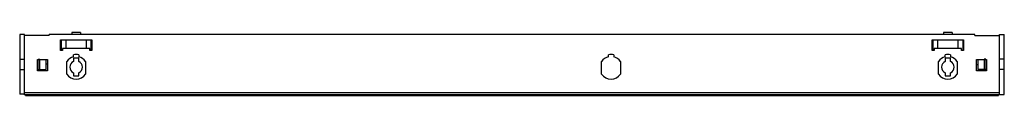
# Model space of a CAD drawing. Header units: millimetres. Extents: x 107 to 905, y 691 to 742.
import ezdxf

# ---------------------------------------------------------------- set-up
doc = ezdxf.new("R2010")
doc.units = ezdxf.units.MM
doc.header["$LTSCALE"] = 92.994583
doc.layers.get('0').update_dxf_attribs({"linetype": 'CONTINUOUS'})
doc.layers.add('INTFCLR_4669', color=7, linetype='CONTINUOUS')

msp = doc.modelspace()

# ---------------------------------------------------------------- linework, layer by layer
at = {"color": 7}
for p, q in [((149.36, 742.41), (149.36, 740.71)), ((156.36, 742.41), (149.36, 742.41)), ((156.36, 742.41), (156.36, 740.71)), ((862.86, 742.41), (855.86, 742.41)), ((855.86, 742.41), (855.86, 740.71)), ((862.86, 742.41), (862.86, 740.71)), ((107.11, 740.82), (107.11, 692.32)), ((111.11, 740.82), (107.11, 740.82)), ((111.11, 691.71), (111.11, 740.82)), ((131.11, 740.01), (111.11, 740.01)), ((131.11, 740.01), (131.11, 740.71)), ((881.11, 740.71), (131.11, 740.71)), ((140.11, 727.81), (140.11, 736.31)), ((140.11, 736.31), (165.61, 736.31)), ((140.86, 727.81), (140.86, 736.31)), ((144.86, 729.31), (144.86, 736.31)), ((160.86, 736.31), (160.86, 729.31)), ((164.86, 736.31), (164.86, 727.81)), ((165.61, 736.31), (165.61, 727.81)), ((846.61, 736.31), (872.11, 736.31)), ((846.61, 727.81), (846.61, 736.31)), ((847.36, 727.81), (847.36, 736.31)), ((851.36, 729.31), (851.36, 736.31)), ((867.36, 736.31), (867.36, 729.31)), ((871.36, 736.31), (871.36, 727.81)), ((872.11, 736.31), (872.11, 727.81)), ((881.11, 740.01), (881.11, 740.71)), ((881.11, 740.01), (901.11, 740.01)), ((901.11, 740.7), (905.11, 740.7)), ((901.11, 691.71), (901.11, 740.7)), ((905.11, 692.2), (905.11, 740.7)), ((141.86, 727.81), (140.11, 727.81)), ((141.86, 729.31), (141.86, 727.81)), ((163.86, 729.31), (141.86, 729.31)), ((163.86, 727.81), (163.86, 729.31)), ((165.61, 727.81), (163.86, 727.81)), ((848.36, 727.81), (846.61, 727.81)), ((870.36, 729.31), (848.36, 729.31)), ((848.36, 729.31), (848.36, 727.81)), ((870.36, 727.81), (870.36, 729.31)), ((872.11, 727.81), (870.36, 727.81)), ((107.11, 720.77), (111.11, 720.77)), ((121.61, 711.36), (121.61, 720.36)), ((121.61, 720.36), (129.61, 720.36)), ((122.11, 712.37), (122.11, 720.77)), ((122.11, 720.77), (123.41, 720.77)), ((123.41, 712.37), (123.41, 720.77)), ((128.51, 712.37), (128.51, 720.36)), ((129.61, 720.36), (129.61, 711.36)), ((145.26, 708.61), (145.26, 718.8)), ((150.71, 722.6), (150.71, 724.29)), ((150.72, 721.46), (150.72, 718.93)), ((155.02, 721.46), (150.72, 721.46)), ((155.01, 724.29), (155.01, 722.6)), ((155.02, 718.93), (155.02, 721.46)), ((160.46, 718.8), (160.46, 708.61)), ((578.76, 708.61), (578.76, 718.8)), ((584.21, 722.6), (584.21, 724.29)), ((588.51, 724.29), (588.51, 722.6)), ((593.96, 718.8), (593.96, 708.61)), ((851.76, 708.61), (851.76, 718.8)), ((857.21, 722.6), (857.21, 724.29)), ((861.52, 721.46), (857.22, 721.46)), ((857.22, 721.46), (857.22, 718.93)), ((861.51, 724.29), (861.51, 722.6)), ((861.52, 718.93), (861.52, 721.46)), ((866.96, 718.8), (866.96, 708.61)), ((882.61, 720.36), (890.61, 720.36)), ((882.61, 711.36), (882.61, 720.36)), ((883.71, 720.36), (883.71, 712.25)), ((890.11, 720.65), (888.81, 720.65)), ((888.81, 720.65), (888.81, 712.25)), ((890.11, 720.65), (890.11, 712.25)), ((890.61, 720.36), (890.61, 711.36)), ((905.11, 720.65), (901.11, 720.65)), ((107.11, 712.37), (111.11, 712.37)), ((121.61, 712.37), (128.51, 712.37)), ((129.61, 711.36), (121.61, 711.36)), ((890.61, 711.36), (882.61, 711.36)), ((890.61, 712.25), (883.71, 712.25)), ((905.11, 712.25), (901.11, 712.25)), ((150.72, 709.68), (150.72, 707.16)), ((150.72, 707.16), (155.02, 707.16)), ((155.02, 707.16), (155.02, 709.69)), ((857.22, 709.68), (857.22, 707.16)), ((857.22, 707.16), (861.52, 707.16)), ((861.52, 707.16), (861.52, 709.69)), ((111.11, 692.32), (107.11, 692.32)), ((111.11, 693.71), (901.11, 693.71)), ((901.11, 691.71), (111.11, 691.71)), ((111.86, 691.2), (111.86, 691.71)), ((111.86, 691.2), (900.36, 691.2)), ((900.36, 691.2), (900.36, 691.71)), ((901.11, 692.2), (905.11, 692.2))]:
    msp.add_line(p, q, dxfattribs=at)
for centre, radius, start, end in [((152.86, 713.71), 9.15, 103.58769, 146.16311), ((152.86, 714.31), 5.1, 114.80983, 245.19017), ((152.86, 713.71), 10.8, 78.51914, 101.48086), ((152.86, 713.71), 9.15, 33.83689, 76.41231), ((152.86, 714.31), 5.1, 295.05762, 64.94238), ((586.36, 713.71), 9.15, 103.58769, 146.16311), ((586.36, 713.71), 10.8, 78.51914, 101.48086), ((586.36, 713.71), 9.15, 33.83689, 76.41231), ((859.36, 713.71), 9.15, 103.58769, 146.16311), ((859.36, 714.31), 5.1, 114.80983, 245.19017), ((859.36, 713.71), 10.8, 78.51914, 101.48086), ((859.36, 713.71), 9.15, 33.83689, 76.41231), ((859.36, 714.31), 5.1, 295.05762, 64.94238), ((152.86, 713.71), 9.15, 213.83689, 326.16311), ((586.36, 713.71), 9.15, 213.83689, 326.16311), ((859.36, 713.71), 9.15, 213.83689, 326.16311)]:
    msp.add_arc(centre, radius, start, end, dxfattribs=at)
at = {"layer": 'INTFCLR_4669', "color": 208, "true_color": 0x37005f}
for p, q in [((129.11, 716.57), (128.51, 716.57)), ((883.11, 716.45), (883.71, 716.45))]:
    msp.add_line(p, q, dxfattribs=at)

doc.saveas('drawing.dxf')
